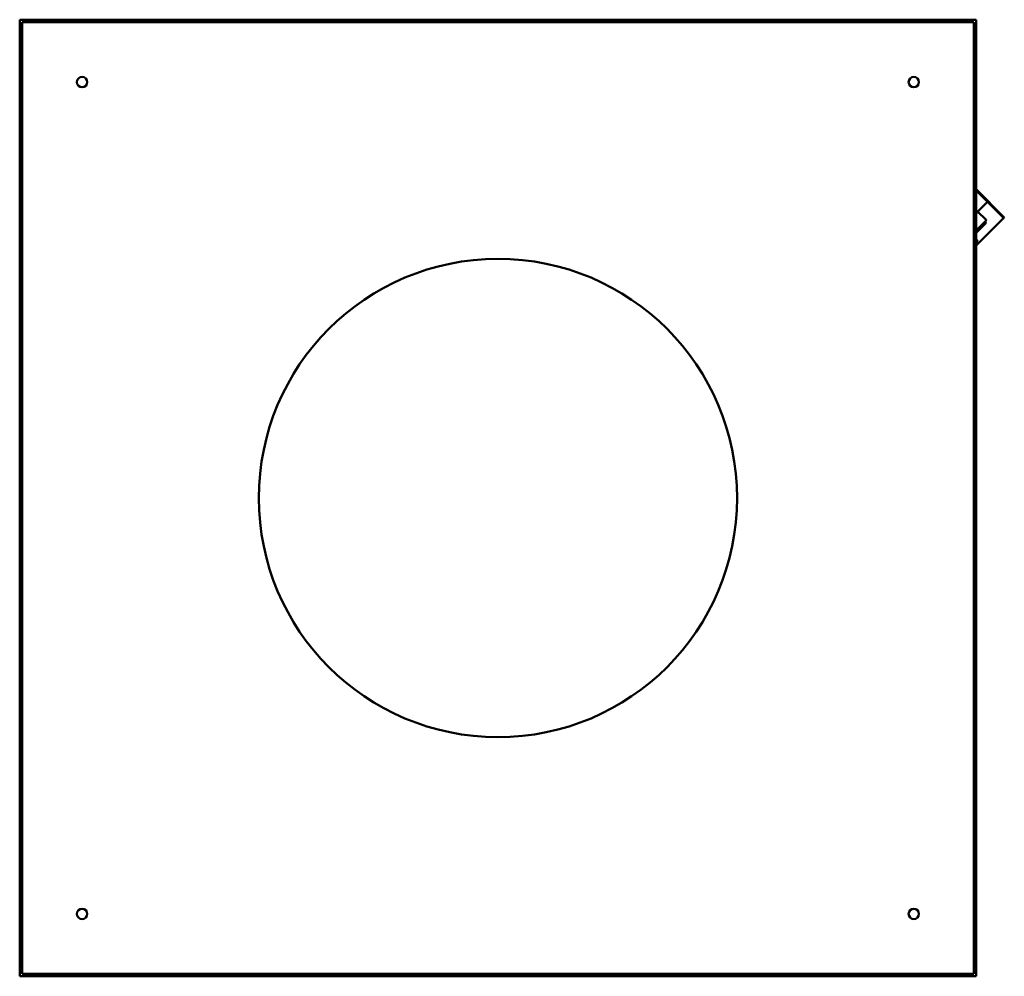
# Model space of a CAD drawing. Header units: millimetres. Extents: x 458 to 1642, y 167 to 1318.
import ezdxf

# ---------------------------------------------------------------- set-up
doc = ezdxf.new("R2010")
doc.units = ezdxf.units.MM
doc.header["$LTSCALE"] = 5
doc.layers.add('Widoczne (ISO)', color=7, linetype='Continuous', lineweight=50)

msp = doc.modelspace()

# ---------------------------------------------------------------- linework, layer by layer
at = {"layer": 'Widoczne (ISO)'}
for p, q in [((1608.1, 1317.5), (458.1, 1317.5)), ((458.1, 1317.5), (458.1, 167.5)), ((461.9, 1313.7), (461.1, 1314.5)), ((1605.1, 1314.5), (461.1, 1314.5)), ((461.1, 1314.5), (461.1, 170.5)), ((1605.1, 1314.5), (1604.3, 1313.7)), ((1605.1, 170.5), (1605.1, 1314.5)), ((1608.1, 167.5), (1608.1, 1317.5)), ((1641.9, 1079.8), (1608.1, 1113.6)), ((1608.1, 1112.2), (1641.2, 1079.1)), ((1608.1, 1084.9), (1621.8, 1098.5)), ((1608.1, 1084.6), (1610.6, 1087.1)), ((1640.6, 1078.5), (1608.1, 1046)), ((1610.2, 1086.7), (1619.8, 1077.2)), ((1610.7, 1087.2), (1610.6, 1087.1)), ((1640.6, 1078.5), (1641.2, 1079.1)), ((1641.2, 1079.1), (1641.9, 1079.8)), ((1608.1, 1064.2), (1619.8, 1075.9)), ((1608.1, 1061.2), (1619.6, 1072.8)), ((1618.6, 1074.8), (1619.6, 1073.8)), ((1608.1, 1053.5), (1610.2, 1051.4)), ((1608.1, 1049.2), (1610.2, 1051.4)), ((458.1, 167.5), (1608.1, 167.5)), ((461.1, 170.5), (461.9, 171.3)), ((461.1, 170.5), (1605.1, 170.5)), ((1604.3, 171.3), (1605.1, 170.5))]:
    msp.add_line(p, q, dxfattribs=at)
for centre, radius in [((533.1, 1242.5), 6.2), ((1533.1, 1242.5), 6.2), ((1033.1, 742.5), 287.5), ((533.1, 242.5), 6.2), ((1533.1, 242.5), 6.2)]:
    msp.add_circle(centre, radius, dxfattribs=at)
for centre, radius in [((1610.6, 1087.4), 0.2), ((1619.1, 1073.3), 0.75), ((1619.2, 1076.5), 0.875)]:
    msp.add_arc(centre, radius, 314.9998, 44.9998, dxfattribs=at)

doc.saveas('drawing.dxf')
